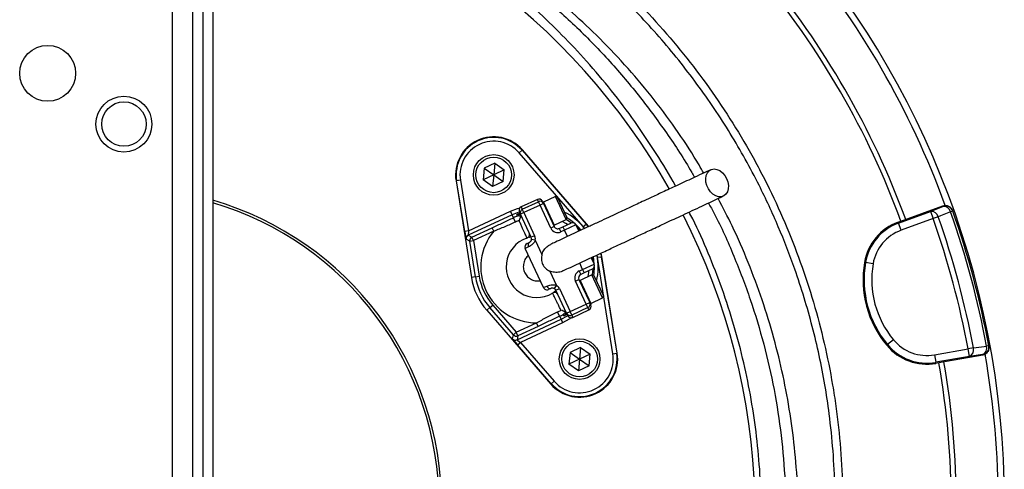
# Model space of a CAD drawing. Header units: millimetres. Extents: x 8 to 816, y 4 to 1104.
# Tile 11 of 16: x 419 to 806, y 518 to 695. Entities that reach past the tile are written whole.
import ezdxf

# ---------------------------------------------------------------- set-up
doc = ezdxf.new("R2010")
doc.units = ezdxf.units.MM

msp = doc.modelspace()

# ---------------------------------------------------------------- linework, layer by layer
at = {"color": 7, "linetype": 'Continuous', "lineweight": 25}
for p, q in [((478.87, 776.08), (478.87, 22.08)), ((486.87, 776.08), (486.87, 22.08)), ((490.87, 776.08), (490.87, 22.08)), ((494.87, 776.08), (494.87, 22.08)), ((615.36, 642.78), (616.49, 643.76)), ((616.49, 643.76), (616.67, 643.92)), ((616.49, 643.76), (641.7, 614.72)), ((641.88, 614.87), (616.67, 643.92)), ((640.57, 613.74), (615.36, 642.78)), ((601.56, 636.73), (601.15, 632.13)), ((605.74, 638.68), (601.56, 636.73)), ((601.56, 636.73), (605.34, 634.08)), ((605.74, 638.68), (605.34, 634.08)), ((609.53, 636.03), (605.34, 634.08)), ((605.74, 638.68), (609.53, 636.03)), ((609.12, 631.43), (609.53, 636.03)), ((590.76, 631.76), (590.53, 631.73)), ((590.53, 631.73), (596.57, 593.75)), ((592.24, 632), (590.76, 631.76)), ((593.94, 611.8), (590.76, 631.76)), ((592.24, 632), (595.42, 612.03)), ((605.34, 634.08), (601.15, 632.13)), ((604.94, 629.48), (601.15, 632.13)), ((605.34, 634.08), (604.94, 629.48)), ((609.12, 631.43), (604.94, 629.48)), ((605.34, 634.08), (609.12, 631.43)), ((622.52, 624.44), (616.18, 621.48)), ((624.52, 623.72), (624.94, 622.81)), ((629.62, 625.54), (624.96, 623.37)), ((630.42, 625.25), (629.62, 625.54)), ((633.85, 616.48), (629.62, 625.54)), ((630.42, 625.25), (634.14, 617.28)), ((616.6, 620.58), (622.95, 623.53)), ((617.24, 619.22), (616.6, 620.58)), ((623.58, 622.18), (617.24, 619.22)), ((623.58, 622.18), (622.95, 623.53)), ((624.94, 622.81), (623.58, 622.18)), ((627.81, 613.11), (623.58, 622.18)), ((624.94, 622.81), (629.17, 613.75)), ((765.56, 615.9), (781.99, 621.88)), ((782.07, 621.66), (781.99, 621.88)), ((785.93, 619.84), (785.1, 619.55)), ((785.93, 619.84), (785.85, 620.07)), ((612.65, 618.41), (595.32, 610.34)), ((595.42, 612.03), (612.01, 619.77)), ((612.65, 618.41), (612.01, 619.77)), ((613.2, 617.23), (612.65, 618.41)), ((613.99, 615.54), (613.2, 617.23)), ((615.88, 618.58), (615.46, 619.49)), ((617.24, 619.22), (615.88, 618.58)), ((620.1, 609.52), (615.88, 618.58)), ((617.24, 619.22), (621.46, 610.15)), ((629.18, 614.3), (633.85, 616.48)), ((633.85, 616.48), (634.14, 617.28)), ((764.59, 615.1), (777.21, 619.69)), ((778.23, 616.87), (765.61, 612.28)), ((777.21, 619.69), (778.23, 616.87)), ((780.23, 617.58), (778.23, 616.87)), ((596.77, 609.57), (604.7, 613.26)), ((605.34, 611.91), (604.7, 613.26)), ((629.17, 613.75), (627.81, 613.11)), ((631.16, 613.02), (632.52, 613.65)), ((631.16, 613.02), (631.79, 611.66)), ((633.15, 612.3), (631.79, 611.66)), ((632.52, 613.65), (635.69, 615.13)), ((632.52, 613.65), (633.15, 612.3)), ((637.69, 614.41), (633.15, 612.3)), ((637.69, 614.41), (638.85, 611.92)), ((640.57, 613.74), (641.7, 614.72)), ((641.7, 614.72), (641.88, 614.87)), ((642.79, 613.76), (641.88, 614.87)), ((764.44, 615.49), (765.56, 615.9)), ((764.44, 615.49), (764.59, 615.1)), ((765.61, 612.28), (764.59, 615.1)), ((595.42, 612.03), (593.94, 611.8)), ((595.92, 607.97), (594.47, 608.74)), ((595.32, 610.34), (596.77, 609.57)), ((595.92, 607.97), (597.4, 608.21)), ((597.4, 608.21), (596.77, 609.57)), ((605.34, 611.91), (597.4, 608.21)), ((597.4, 608.21), (599.63, 594.23)), ((621.46, 610.15), (620.1, 609.52)), ((621.71, 608.44), (620.23, 608.66)), ((621.71, 608.44), (624.34, 602.81)), ((598.15, 594), (595.92, 607.97)), ((619.04, 605.71), (617.75, 605.11)), ((624.93, 589.7), (617.75, 605.11)), ((618.47, 607.1), (619.38, 607.53)), ((643.71, 601.49), (644.87, 599)), ((646.21, 601.64), (647.69, 601.88)), ((652.25, 563.66), (646.21, 601.64)), ((647.92, 601.91), (647.66, 603.31)), ((647.69, 601.88), (647.92, 601.91)), ((647.69, 601.88), (653.73, 563.9)), ((653.96, 563.93), (647.92, 601.91)), ((638.98, 596.25), (640.34, 596.89)), ((640.34, 596.89), (644.87, 599)), ((640.34, 596.89), (640.97, 595.53)), ((644.14, 597.01), (640.97, 595.53)), ((751.23, 599.65), (751.64, 599.58)), ((754.6, 599.07), (751.64, 599.58)), ((598.15, 594), (596.57, 593.75)), ((598.15, 594), (599.63, 594.23)), ((627.41, 596.23), (630.03, 590.6)), ((637.53, 592.27), (638.89, 592.9)), ((638.89, 592.9), (643.11, 583.84)), ((638.98, 596.25), (639.61, 594.89)), ((643.99, 594.73), (639.33, 592.55)), ((640.97, 595.53), (639.61, 594.89)), ((644.79, 594.44), (643.99, 594.73)), ((648.22, 585.67), (643.99, 594.73)), ((644.79, 594.44), (648.51, 586.46)), ((624.93, 589.7), (626.23, 590.31)), ((627.83, 589.4), (626.92, 588.98)), ((629.25, 589.32), (630.03, 590.6)), ((629.82, 588.67), (631.18, 589.31)), ((631.18, 589.31), (635.41, 580.25)), ((641.75, 583.2), (637.53, 592.27)), ((634.05, 579.61), (629.82, 588.67)), ((643.55, 583.49), (648.22, 585.67)), ((648.22, 585.67), (648.51, 586.46)), ((603.82, 581.83), (602.61, 580.79)), ((603.82, 581.83), (604.95, 582.82)), ((613.09, 571.15), (603.82, 581.83)), ((604.95, 582.82), (614.23, 572.13)), ((635.41, 580.25), (641.75, 583.2)), ((642.39, 581.84), (636.04, 578.89)), ((641.75, 583.2), (643.11, 583.84)), ((642.39, 581.84), (641.75, 583.2)), ((643.11, 583.84), (643.54, 582.93)), ((602.61, 580.79), (627.82, 551.74)), ((614.52, 569.17), (631.84, 577.25)), ((631.29, 578.43), (630.5, 580.12)), ((631.29, 578.43), (631.84, 577.25)), ((631.84, 577.25), (632.48, 575.89)), ((634.05, 579.61), (635.41, 580.25)), ((634.47, 578.71), (634.05, 579.61)), ((636.04, 578.89), (635.41, 580.25)), ((636.47, 577.98), (642.81, 580.94)), ((614.23, 572.13), (622.16, 575.83)), ((622.79, 574.47), (614.86, 570.77)), ((632.48, 575.89), (615.88, 568.15)), ((622.79, 574.47), (622.16, 575.83)), ((612.75, 569.54), (613.09, 571.15)), ((613.09, 571.15), (614.23, 572.13)), ((614.86, 570.77), (614.23, 572.13)), ((614.86, 570.77), (614.52, 569.17)), ((614.75, 567.16), (615.88, 568.15)), ((628, 551.9), (614.75, 567.16)), ((615.88, 568.15), (629.13, 552.88)), ((639.55, 566.18), (635.37, 564.23)), ((639.55, 566.18), (639.15, 561.58)), ((639.55, 566.18), (643.34, 563.53)), ((759.98, 567), (760.3, 567.27)), ((762.61, 569.18), (760.3, 567.27)), ((778.75, 563.25), (791.98, 565.58)), ((794.06, 565.97), (791.98, 565.58)), ((792.5, 562.63), (791.98, 565.58)), ((800.12, 566.86), (799.26, 566.7)), ((800.17, 566.62), (800.12, 566.86)), ((635.37, 564.23), (634.96, 559.63)), ((635.37, 564.23), (639.15, 561.58)), ((643.34, 563.53), (639.15, 561.58)), ((642.93, 558.93), (643.34, 563.53)), ((652.25, 563.66), (653.73, 563.9)), ((653.73, 563.9), (653.96, 563.93)), ((778.75, 563.25), (779.27, 560.3)), ((792.5, 562.63), (779.27, 560.3)), ((797.74, 563.12), (780.51, 560.09)), ((797.74, 563.12), (797.69, 563.36)), ((639.15, 561.58), (634.96, 559.63)), ((638.75, 556.98), (634.96, 559.63)), ((639.15, 561.58), (638.75, 556.98)), ((642.93, 558.93), (638.75, 556.98)), ((639.15, 561.58), (642.93, 558.93)), ((779.34, 559.88), (779.27, 560.3)), ((780.51, 560.09), (779.34, 559.88)), ((628, 551.9), (627.82, 551.74)), ((628, 551.9), (629.13, 552.88))]:
    msp.add_line(p, q, dxfattribs=at)
at = {"color": 8, "linetype": 'Continuous', "lineweight": 25}
for p, q in [((622.95, 623.53), (622.52, 624.44)), ((616.18, 621.48), (616.6, 620.58)), ((624.96, 623.37), (629.18, 614.3)), ((634.32, 609.8), (633.15, 612.3)), ((638.37, 612.95), (639.13, 612.09)), ((641.18, 613.01), (640.57, 613.74)), ((641.7, 614.72), (642.56, 613.67)), ((644.02, 601.59), (644.19, 600.46)), ((646.21, 601.64), (646.04, 602.56)), ((647.44, 603.23), (647.69, 601.88)), ((640.34, 596.89), (639.18, 599.38)), ((639.33, 592.55), (643.55, 583.49)), ((642.81, 580.94), (642.39, 581.84)), ((636.04, 578.89), (636.47, 577.98))]:
    msp.add_line(p, q, dxfattribs=at)
at = {"color": 7, "linetype": 'Continuous', "lineweight": 25, "flags": 128}
for points in [[(696.96, 632.67), (697.45, 631.32), (697.67, 629.94), (697.61, 628.63), (697.27, 627.46), (696.68, 626.51), (695.88, 625.83), (694.9, 625.48), (693.82, 625.47), (692.7, 625.8), (691.62, 626.45), (690.63, 627.38), (689.81, 628.54), (689.2, 629.85), (688.84, 631.22), (688.76, 632.58), (688.96, 633.83), (689.42, 634.9), (690.13, 635.72), (691.03, 636.23), (692.06, 636.42), (693.17, 636.26), (694.28, 635.76), (695.32, 634.96), (696.24, 633.91), (696.96, 632.67)], [(777.21, 619.69), (779.69, 620.69), (782.07, 621.66)], [(615.45, 619.5), (615.3, 619.45), (612.65, 618.41)], [(614.69, 617.86), (614.66, 617.9), (614.57, 618.09), (614.41, 618.44)], [(785.1, 619.55), (781.16, 617.96), (780.23, 617.58)], [(639.7, 612.36), (638.86, 613.32), (637.6, 614.56)], [(644.94, 598.84), (644.79, 600.6), (644.59, 601.87)], [(631.84, 577.25), (634.35, 578.61), (634.48, 578.69)], [(633, 578.58), (632.97, 578.63), (632.89, 578.82), (632.73, 579.17)], [(794.06, 565.97), (798.27, 566.56), (799.26, 566.7)], [(797.69, 563.36), (795.15, 563), (792.5, 562.63)]]:
    msp.add_lwpolyline(points, dxfattribs=at)
at = {"color": 8, "linetype": 'Continuous', "lineweight": 25, "flags": 128}
for points in [[(612.01, 619.77), (614.73, 620.85), (615.72, 621.14)], [(633.9, 616.61), (633.9, 616.61), (635.9, 615.21)], [(634.34, 614.5), (633.78, 614.9), (632.35, 615.78)], [(644.33, 597.11), (644.12, 594.69), (644.12, 594.68)], [(642.49, 594.03), (642.73, 595.69), (642.79, 596.38)], [(635.91, 577.84), (635.05, 577.28), (632.48, 575.89)]]:
    msp.add_lwpolyline(points, dxfattribs=at)
at = {"color": 7, "linetype": 'Continuous', "lineweight": 25}
for centre, radius in [((429.87, 674.08), 11), ((459.87, 654.08), 11), ((459.87, 654.08), 8.75), ((605.34, 634.08), 8), ((605.34, 634.08), 7), ((639.15, 561.58), 8), ((639.15, 561.58), 7)]:
    msp.add_circle(centre, radius, dxfattribs=at)
for centre, radius, start, end in [((459.87, 504.08), 346.5, 1.5711, 87.0223), ((445.29, 499.48), 263, 29.3832, 79.1341), ((459.87, 504.08), 344, 20.0636, 39.9454), ((459.87, 504.08), 325.5, 20.0922, 39.9078), ((459.87, 504.08), 327.5, 20.0916, 39.9084), ((605.34, 634.08), 15, 40.962, 189.038), ((605.34, 634.08), 14.76, 40.962, 189.038), ((605.34, 634.08), 13.26, 40.962, 189.038), ((459.87, 504.08), 125, 0, 73.7398), ((623.16, 623.08), 1.5, 25, 115), ((623.58, 622.18), 1.5, 25, 115), ((459.87, 504.08), 124, 0, 73.605), ((616.81, 620.12), 1.5, 115, 205), ((617.24, 619.22), 1.5, 115, 205), ((625.06, 623.14), 0.25, 115, 205), ((783.1, 618.84), 3, 19.5643, 110.017), ((782.41, 618.91), 2.77, 13.3559, 96.9028), ((459.87, 504.08), 346, 10.4534, 19.5466), ((622.25, 597.83), 21.41, 110.6787, 115), ((622.25, 597.83), 19.54, 110.6787, 115), ((622.25, 597.83), 22.71, 49.6435, 58.5068), ((445.29, 499.48), 263, 336.6871, 26.8749), ((777.54, 616.94), 2.77, 13.3358, 96.8973), ((459.87, 504.08), 337.76, 10.4915, 19.5085), ((459.87, 504.08), 339.88, 10.4915, 19.5085), ((459.87, 504.08), 345.12, 10.4534, 19.5466), ((630.53, 614.38), 3, 205, 295), ((629.08, 614.53), 0.25, 205, 295), ((630.53, 614.38), 1.5, 205, 295), ((636.33, 613.77), 1.5, 25, 115), ((771.46, 596.21), 20.52, 110, 170.3486), ((771.46, 596.21), 20.1, 110, 170.3486), ((771.46, 596.21), 17.1, 110, 170.3486), ((595.96, 608.98), 1.5, 115.0145, 189.0235), ((597.4, 608.21), 1.5, 115.0145, 189.0235), ((622.25, 597.83), 22, 140.2218, 269.7782), ((622.25, 597.83), 12, 108.6206, 301.3794), ((617.93, 610.62), 1.5, 288.6206, 25), ((618.74, 608.89), 1.5, 351.4427, 25), ((618.74, 608.89), 3, 351.4427, 25), ((619.11, 605.74), 1.5, 115, 205), ((620.17, 606.44), 1.34, 126.0535, 212.8712), ((643.51, 598.37), 1.5, 295, 25), ((622.25, 597.83), 22.71, 351.4932, 0.3565), ((791.18, 592.85), 40.52, 170.3486, 219.6514), ((791.18, 592.85), 40.1, 170.3486, 219.6514), ((791.18, 592.85), 37.1, 170.3486, 219.6514), ((622.25, 597.83), 26, 189.038, 220.962), ((622.25, 597.83), 24.4, 189.038, 220.962), ((622.25, 597.83), 22.9, 189.038, 220.962), ((640.25, 593.54), 3, 115, 205), ((640.25, 593.54), 1.5, 115, 205), ((626.29, 590.34), 1.5, 205, 295), ((627.51, 590.7), 1.34, 197.1288, 283.9465), ((628.46, 588.04), 1.5, 25, 58.5573), ((628.46, 588.04), 3, 25, 58.5573), ((639.43, 592.33), 0.25, 115, 205), ((629.27, 586.3), 1.5, 25, 121.3794), ((641.75, 583.2), 1.5, 295, 25), ((642.18, 582.3), 1.5, 295, 25), ((643.45, 583.72), 0.25, 205, 295), ((622.25, 597.83), 19.54, 295, 299.3213), ((622.25, 597.83), 21.41, 295, 299.3213), ((632.27, 579.89), 1.5, 347.1879, 24.9995), ((635.41, 580.25), 1.5, 205, 295), ((635.83, 579.34), 1.5, 205, 295), ((613.88, 570.53), 1.5, 220.9765, 294.9855), ((614.23, 572.13), 1.5, 220.9765, 294.9855), ((775.78, 580.09), 20.52, 219.6514, 280), ((775.78, 580.09), 20.1, 219.6514, 280), ((775.78, 580.09), 17.1, 219.6514, 280), ((791.41, 565.17), 2.77, 293.1027, 16.6642), ((797.17, 566.31), 3, 279.983, 10.4357), ((796.61, 565.9), 2.77, 293.0972, 16.6441), ((639.15, 561.58), 15, 220.962, 9.038), ((639.15, 561.58), 14.76, 220.962, 9.038), ((639.15, 561.58), 13.26, 220.962, 9.038), ((459.87, 504.08), 344, 0, 9.9387), ((459.87, 504.08), 325.5, 350.0922, 9.9078), ((459.87, 504.08), 327.5, 350.0916, 9.9084)]:
    msp.add_arc(centre, radius, start, end, dxfattribs=at)
at = {"color": 8, "linetype": 'Continuous', "lineweight": 25}
for centre, radius, start, end in [((614.94, 617.04), 1.5, 48.2831, 110.8172), ((622.25, 597.83), 24.21, 38.8414, 63.3045), ((622.25, 597.83), 24.21, 346.6955, 11.1625), ((632.27, 579.89), 1.5, 299.1838, 347.1872)]:
    msp.add_arc(centre, radius, start, end, dxfattribs=at)
at = {"color": 7, "linetype": 'Continuous', "lineweight": 25}
for centre, major_axis, ratio, start_param, end_param in [((593.98, 611.82), (-0.49, 3.08), 0.016782, 1.575598, 3.128941), ((595.47, 612.06), (0.14, 1.72), 0.027351, 1.586457, 3.1398), ((614.8, 567.19), (-2.05, 2.36), 0.016782, 0.012652, 1.565995), ((615.93, 568.17), (1.41, -1), 0.027351, 3.143386, 4.696729)]:
    msp.add_ellipse(centre, major_axis=major_axis, ratio=ratio, start_param=start_param, end_param=end_param, dxfattribs=at)
for points, knots in [([(520.87, 780.51), (531.88, 778.07), (542.67, 774.99), (558.55, 769.42), (563.79, 767.41), (571.57, 764.15), (574.15, 763.02), (579.28, 760.69), (581.83, 759.48), (594.43, 753.29), (604.13, 747.78), (622.8, 735.68), (631.76, 729.09), (644.65, 718.39), (648.85, 714.69), (655.01, 708.92), (657.04, 706.96), (661.03, 702.99), (662.99, 700.99), (672.63, 690.82), (679.8, 682.3), (693.1, 664.47), (699.22, 655.17), (706.2, 643.05), (707.57, 640.6), (710.22, 635.66), (711.52, 633.16), (715.3, 625.59), (717.66, 620.5), (724.25, 605.08), (728.01, 594.6), (734.28, 573.27), (736.8, 562.41), (739.14, 548.59), (739.57, 545.81), (740.15, 541.63), (740.33, 540.23), (740.68, 537.44), (740.84, 536.04), (741.6, 529.04), (742.04, 523.44), (742.86, 506.63), (742.74, 495.41), (741.75, 481.36), (741.51, 478.55), (740.94, 472.95), (740.62, 470.17), (739.53, 461.84), (738.64, 456.32), (735.49, 439.9), (732.76, 429.11), (727.69, 413.16), (725.84, 407.89), (722.82, 400.03), (721.78, 397.42), (719.6, 392.23), (718.47, 389.64), (712.65, 376.82), (707.39, 366.88), (701.54, 357.24)], [0, 0, 0, 0, 0.0625, 0.0625, 0.09375, 0.09375, 0.109375, 0.109375, 0.125, 0.125, 0.1875, 0.1875, 0.25, 0.25, 0.28125, 0.28125, 0.296875, 0.296875, 0.3125, 0.3125, 0.375, 0.375, 0.4375, 0.4375, 0.453125, 0.453125, 0.46875, 0.46875, 0.5, 0.5, 0.5625, 0.5625, 0.625, 0.625, 0.640625, 0.640625, 0.648437, 0.648437, 0.65625, 0.65625, 0.6875, 0.6875, 0.75, 0.75, 0.765625, 0.765625, 0.78125, 0.78125, 0.8125, 0.8125, 0.875, 0.875, 0.90625, 0.90625, 0.921875, 0.921875, 0.9375, 0.9375, 1, 1, 1, 1]), ([(698.98, 358.79), (700.67, 361.64), (704.06, 367.35), (708.75, 376.13), (713.16, 385.08), (717.4, 394.55), (721.44, 404.56), (725.21, 415.1), (728.57, 425.83), (731.51, 436.73), (734.02, 447.81), (736.08, 459.03), (737.7, 470.37), (738.95, 482.79), (739.67, 496.29), (739.7, 510.84), (738.97, 525.44), (737.57, 539.01), (735.69, 551.53), (733.47, 563), (730.76, 574.41), (727.56, 585.75), (723.25, 598.92), (717.49, 613.76), (710.82, 628.14), (704.38, 640.31), (698.5, 650.39), (692.16, 660.27), (685.39, 669.91), (678.17, 679.33), (670.53, 688.46), (662.47, 697.31), (654.11, 705.73), (645.46, 713.73), (636.57, 721.29), (627.32, 728.52), (617.74, 735.39), (606.13, 742.93), (596.19, 748.9), (589.34, 752.26), (587.85, 752.99)], [0, 0, 0, 0, 0.021641, 0.043323, 0.065033, 0.086784, 0.111065, 0.13545, 0.159873, 0.184499, 0.209165, 0.234035, 0.258947, 0.283968, 0.315488, 0.347179, 0.378956, 0.410907, 0.436216, 0.461643, 0.487115, 0.512816, 0.538562, 0.577555, 0.616709, 0.642018, 0.667444, 0.692915, 0.718615, 0.74436, 0.770337, 0.796361, 0.822509, 0.847822, 0.873252, 0.898727, 0.924431, 0.950181, 0.98918, 1, 1, 1, 1]), ([(676.89, 629.66), (676.87, 629.71), (674.56, 634.13), (669.26, 642.68), (660.94, 655.21), (651.77, 667.32), (642.2, 678.66), (632.29, 689.23), (622.14, 699.08), (612.42, 707.72), (603.27, 715.26), (594.83, 721.89), (587.76, 727.34), (582.13, 731.75), (579.52, 734.12), (578.21, 735.31)], [0, 0, 0, 0, 0.001287, 0.102433, 0.206411, 0.310471, 0.414455, 0.511317, 0.608238, 0.705114, 0.778632, 0.852152, 0.925844, 0.962953, 1, 1, 1, 1]), ([(687.98, 634.82), (686.76, 636.93), (682.98, 643.51), (675.69, 654.21), (666.13, 666.87), (655.65, 679.04), (644.81, 690.19), (633.69, 700.34), (622.41, 709.51), (610.65, 718.11), (602.41, 723.28), (598.29, 725.86)], [0, 0, 0, 0, 0.056997, 0.177719, 0.302306, 0.427007, 0.551588, 0.663604, 0.775798, 0.887989, 1, 1, 1, 1]), ([(623.34, 705.3), (628.04, 701.22), (637.43, 693.07), (650.38, 679.7), (662.47, 665.6), (673.4, 650.67), (680.68, 639.8), (683.96, 633.75), (684.3, 633.11)], [0, 0, 0, 0, 0.195359, 0.390709, 0.586066, 0.781418, 0.976775, 1, 1, 1, 1]), ([(690.79, 636.14), (688.4, 635.02), (683.89, 632.92), (677.53, 629.95), (671.97, 627.36), (667.48, 625.27), (663.95, 623.62), (661.24, 622.36), (658.88, 621.26), (656.45, 620.13), (653.65, 618.82), (650.31, 617.26), (646.58, 615.52), (642.86, 613.79), (639.25, 612.1), (635.86, 610.52), (632.57, 608.99), (629.75, 607.68), (628.35, 607.02), (627.74, 606.73)], [0, 0, 0, 0, 0.094023, 0.17822, 0.252598, 0.317171, 0.361036, 0.398848, 0.430594, 0.461148, 0.503246, 0.553276, 0.61125, 0.677228, 0.73583, 0.799528, 0.868219, 0.941849, 1, 1, 1, 1]), ([(632.6, 596.31), (633.29, 596.63), (634.79, 597.34), (637.8, 598.74), (641.15, 600.3), (644.45, 601.84), (647.53, 603.27), (650.28, 604.56), (652.73, 605.7), (655.34, 606.92), (658.5, 608.39), (662.56, 610.29), (667.48, 612.58), (673.26, 615.28), (679.94, 618.39), (687.5, 621.91), (692.84, 624.41), (695.65, 625.71)], [0, 0, 0, 0, 0.064098, 0.140882, 0.209922, 0.271139, 0.324429, 0.369742, 0.40712, 0.441724, 0.490591, 0.549772, 0.619267, 0.69904, 0.789067, 0.889381, 1, 1, 1, 1]), ([(701.03, 388.07), (701.48, 389.02), (704, 394.31), (707.91, 404.23), (712.7, 417.81), (716.8, 431.98), (720.18, 446.7), (722.77, 461.93), (724.48, 477.44), (725.28, 493.16), (725.13, 509.06), (724.06, 524.71), (722.1, 540.05), (719.32, 555.05), (715.66, 570.02), (711.1, 584.91), (705.6, 599.66), (699.83, 612.99), (695.51, 621.21), (693.64, 624.78)], [0, 0, 0, 0, 0.012757, 0.071345, 0.129972, 0.188558, 0.25157, 0.314632, 0.377644, 0.442539, 0.507489, 0.572385, 0.634589, 0.696839, 0.759043, 0.823021, 0.88705, 0.951027, 1, 1, 1, 1]), ([(689.83, 623), (690.6, 621.63), (694.34, 614.88), (699.93, 602.2), (706.51, 585.05), (711.79, 567.47), (715.85, 549.59), (718.64, 531.49), (720.16, 513.25), (720.4, 494.95), (719.36, 476.67), (717.04, 458.51), (713.46, 440.53), (708.61, 422.85), (702.92, 406.28), (698.28, 395.86), (696.13, 391.05)], [0, 0, 0, 0, 0.0195077, 0.0957538, 0.1719977, 0.2482438, 0.3244877, 0.4007338, 0.4769777, 0.5532237, 0.6294676, 0.7057137, 0.7819576, 0.8582037, 0.9344476, 1, 1, 1, 1]), ([(781.99, 621.88), (782.18, 621.95), (782.37, 622), (782.76, 622.06), (782.96, 622.07), (783.35, 622.05), (783.55, 622.02), (783.93, 621.93), (784.12, 621.86), (784.47, 621.69), (784.64, 621.59), (784.96, 621.36), (785.11, 621.22), (785.37, 620.93), (785.49, 620.77), (785.69, 620.43), (785.78, 620.25), (785.85, 620.07)], [0, 0, 0, 0, 0.125, 0.125, 0.25, 0.25, 0.375, 0.375, 0.5, 0.5, 0.625, 0.625, 0.75, 0.75, 0.875, 0.875, 1, 1, 1, 1]), ([(604.7, 613.26), (606.12, 613.93), (607.54, 614.59), (609.66, 615.58), (610.37, 615.91), (611.78, 616.57), (612.49, 616.9), (613.2, 617.23)], [0, 0, 0, 0, 0.5, 0.5, 0.75, 0.75, 1, 1, 1, 1]), ([(615.91, 617.77), (615.71, 617.88), (615.49, 617.93), (615.18, 617.95), (615.08, 617.94), (614.88, 617.92), (614.78, 617.89), (614.69, 617.86)], [0, 0, 0, 0, 0.5, 0.5, 0.75, 0.75, 1, 1, 1, 1]), ([(615.91, 617.77), (615.88, 617.65), (615.84, 617.53), (615.75, 617.26), (615.7, 617.11), (615.56, 616.69), (615.45, 616.39), (615.35, 616.11)], [0, 0, 0, 0, 0.25, 0.25, 0.5, 0.5, 1, 1, 1, 1]), ([(618.41, 609.2), (618.41, 609.2), (618.34, 609.37), (618.12, 609.87), (618.04, 610.07), (617.83, 610.55), (617.7, 610.83), (617.43, 611.45), (617.28, 611.79), (616.95, 612.53), (616.77, 612.93), (616.49, 613.57), (616.39, 613.78), (616.19, 614.23), (616.09, 614.45), (615.78, 615.14), (615.57, 615.62), (615.35, 616.11)], [0, 0, 0, 0, 0.25, 0.25, 0.375, 0.375, 0.5, 0.5, 0.625, 0.625, 0.75, 0.75, 0.8125, 0.8125, 0.875, 0.875, 1, 1, 1, 1]), ([(615.91, 617.77), (616.07, 617.69), (616.21, 617.59), (616.43, 617.35), (616.51, 617.22), (616.57, 617.09)], [0, 0, 0, 0, 0.5, 0.5, 1, 1, 1, 1]), ([(688.69, 394.52), (689.4, 396.09), (692.18, 402.25), (696.22, 413.36), (700.75, 427.65), (704.37, 442.06), (707.18, 456.51), (709.2, 471.23), (710.4, 486.18), (710.76, 501.32), (710.26, 516.32), (708.92, 531.13), (706.79, 545.7), (703.83, 560.27), (700.02, 574.79), (695.36, 589.22), (689.88, 603.2), (685.47, 613.29), (682.7, 618.55), (682.22, 619.45)], [0, 0, 0, 0, 0.022242, 0.087349, 0.152403, 0.215684, 0.279014, 0.342295, 0.407411, 0.47258, 0.537696, 0.601025, 0.664402, 0.727731, 0.792888, 0.858097, 0.923254, 0.986775, 1, 1, 1, 1]), ([(613.99, 615.54), (613.28, 615.21), (612.57, 614.88), (611.13, 614.26), (610.41, 613.95), (608.25, 613.05), (606.8, 612.47), (605.34, 611.91)], [0, 0, 0, 0, 0.25, 0.25, 0.5, 0.5, 1, 1, 1, 1]), ([(621.71, 608.44), (621.65, 608.27), (621.58, 608.1), (621.42, 607.79), (621.32, 607.63), (621.12, 607.34), (621.01, 607.2), (620.78, 606.94), (620.65, 606.82), (620.41, 606.59), (620.28, 606.48), (620.03, 606.29), (619.9, 606.2), (619.52, 605.95), (619.27, 605.82), (619.04, 605.71)], [0, 0, 0, 0, 0.125, 0.125, 0.25, 0.25, 0.375, 0.375, 0.5, 0.5, 0.625, 0.625, 0.75, 0.75, 1, 1, 1, 1]), ([(620.06, 609.62), (619.9, 609.59), (619.52, 609.53), (619.27, 609.45), (619.12, 609.41)], [0, 0, 0, 0, 0.414356, 1, 1, 1, 1]), ([(619.38, 607.53), (619.44, 607.56), (619.51, 607.59), (619.67, 607.7), (619.75, 607.77), (619.88, 607.91), (619.93, 607.96), (620.01, 608.08), (620.05, 608.14), (620.12, 608.28), (620.15, 608.35), (620.2, 608.51), (620.22, 608.58), (620.23, 608.66)], [0, 0, 0, 0, 0.25, 0.25, 0.5, 0.5, 0.625, 0.625, 0.75, 0.75, 0.875, 0.875, 1, 1, 1, 1]), ([(624.34, 602.81), (624.58, 603.44), (625.08, 604.69), (626.35, 606.03), (627.37, 606.48), (627.77, 606.66)], [0, 0, 0, 0, 0.376882, 0.753293, 1, 1, 1, 1]), ([(619.02, 602.39), (618.61, 601.99), (617.74, 601.15), (617.05, 599.37), (616.92, 597.42), (617.47, 595.53), (618.61, 593.92), (620.21, 592.8), (621.98, 592.24), (623.14, 592.38), (623.65, 592.44)], [0, 0, 0, 0, 0.113263, 0.243923, 0.374427, 0.504766, 0.635, 0.765234, 0.895575, 1, 1, 1, 1]), ([(624.34, 602.81), (624.16, 602.17), (624.08, 601.51), (624.15, 600.18), (624.3, 599.54), (624.73, 598.63), (624.9, 598.34), (625.29, 597.81), (625.51, 597.56), (625.99, 597.1), (626.25, 596.9), (626.81, 596.53), (627.1, 596.37), (627.41, 596.23)], [0, 0, 0, 0, 0.25, 0.25, 0.5, 0.5, 0.625, 0.625, 0.75, 0.75, 0.875, 0.875, 1, 1, 1, 1]), ([(632.58, 596.35), (632.51, 596.3), (631.85, 595.86), (630.3, 595.63), (628.59, 595.75), (627.67, 596.12), (627.41, 596.23)], [0, 0, 0, 0, 0.048404, 0.445346, 0.839382, 1, 1, 1, 1]), ([(626.23, 590.31), (626.46, 590.41), (626.72, 590.52), (627.29, 590.7), (627.61, 590.77), (628.28, 590.86), (628.63, 590.87), (629.16, 590.82), (629.34, 590.8), (629.69, 590.72), (629.86, 590.67), (630.03, 590.6)], [0, 0, 0, 0, 0.25, 0.25, 0.5, 0.5, 0.75, 0.75, 0.875, 0.875, 1, 1, 1, 1]), ([(629.25, 589.32), (629.11, 589.4), (628.96, 589.47), (628.73, 589.52), (628.66, 589.53), (628.51, 589.54), (628.45, 589.54), (628.26, 589.53), (628.15, 589.51), (627.97, 589.46), (627.9, 589.43), (627.83, 589.4)], [0, 0, 0, 0, 0.25, 0.25, 0.375, 0.375, 0.5, 0.5, 0.75, 0.75, 1, 1, 1, 1]), ([(628.49, 587.58), (628.5, 587.59), (628.53, 587.61), (628.8, 587.78), (629.27, 588.09), (629.68, 588.42), (629.87, 588.57)], [0, 0, 0, 0, 0.195064, 0.481758, 0.762919, 1, 1, 1, 1]), ([(631.81, 580.79), (631.58, 581.28), (631.35, 581.75), (631.02, 582.43), (630.92, 582.65), (630.7, 583.09), (630.6, 583.3), (630.29, 583.93), (630.1, 584.32), (629.75, 585.05), (629.58, 585.38), (629.28, 586), (629.15, 586.27), (628.92, 586.74), (628.82, 586.94), (628.57, 587.42), (628.49, 587.58), (628.49, 587.58)], [0, 0, 0, 0, 0.125, 0.125, 0.1875, 0.1875, 0.25, 0.25, 0.375, 0.375, 0.5, 0.5, 0.625, 0.625, 0.75, 0.75, 1, 1, 1, 1]), ([(633.45, 580.16), (633.49, 580.34), (633.5, 580.5), (633.46, 580.82), (633.42, 580.97), (633.35, 581.11)], [0, 0, 0, 0, 0.5, 0.5, 1, 1, 1, 1]), ([(622.16, 575.83), (623.53, 576.58), (624.91, 577.33), (626.99, 578.41), (627.69, 578.76), (629.09, 579.45), (629.79, 579.79), (630.5, 580.12)], [0, 0, 0, 0, 0.5, 0.5, 0.75, 0.75, 1, 1, 1, 1]), ([(631.29, 578.43), (630.58, 578.1), (629.88, 577.77), (628.46, 577.11), (627.75, 576.78), (625.63, 575.79), (624.21, 575.13), (622.79, 574.47)], [0, 0, 0, 0, 0.25, 0.25, 0.5, 0.5, 1, 1, 1, 1]), ([(633.45, 580.16), (633.34, 580.21), (633.21, 580.26), (632.95, 580.37), (632.81, 580.42), (632.39, 580.59), (632.1, 580.7), (631.81, 580.79)], [0, 0, 0, 0, 0.25, 0.25, 0.5, 0.5, 1, 1, 1, 1]), ([(633.45, 580.16), (633.4, 579.93), (633.3, 579.73), (633.12, 579.49), (633.05, 579.41), (632.9, 579.28), (632.81, 579.22), (632.73, 579.17)], [0, 0, 0, 0, 0.5, 0.5, 0.75, 0.75, 1, 1, 1, 1]), ([(634.03, 579.15), (634.04, 579.15), (634.1, 579.19), (634.19, 579.25), (634.27, 579.3)], [0, 0, 0, 0, 0.143944, 1, 1, 1, 1]), ([(800.17, 566.62), (800.2, 566.43), (800.22, 566.23), (800.21, 565.84), (800.19, 565.64), (800.11, 565.25), (800.05, 565.07), (799.89, 564.7), (799.79, 564.53), (799.57, 564.21), (799.44, 564.06), (799.16, 563.78), (799, 563.66), (798.67, 563.45), (798.49, 563.36), (798.12, 563.21), (797.93, 563.16), (797.74, 563.12)], [0, 0, 0, 0, 0.125, 0.125, 0.25, 0.25, 0.375, 0.375, 0.5, 0.5, 0.625, 0.625, 0.75, 0.75, 0.875, 0.875, 1, 1, 1, 1])]:
    msp.add_open_spline(points, degree=3, knots=knots, dxfattribs=at)
at = {"color": 8, "linetype": 'Continuous', "lineweight": 25}
for points, knots in [([(615.78, 618.95), (615.53, 618.87), (615.01, 618.7), (614.51, 618.49), (614.44, 618.46), (614.41, 618.44)], [0, 0, 0, 0, 0.32975, 0.667446, 1, 1, 1, 1]), ([(633, 578.58), (633.01, 578.59), (633.05, 578.6), (633.39, 578.77), (633.82, 579.02), (634.03, 579.15)], [0, 0, 0, 0, 0.25388, 0.630836, 1, 1, 1, 1])]:
    msp.add_open_spline(points, degree=3, knots=knots, dxfattribs=at)

doc.saveas('drawing.dxf')
